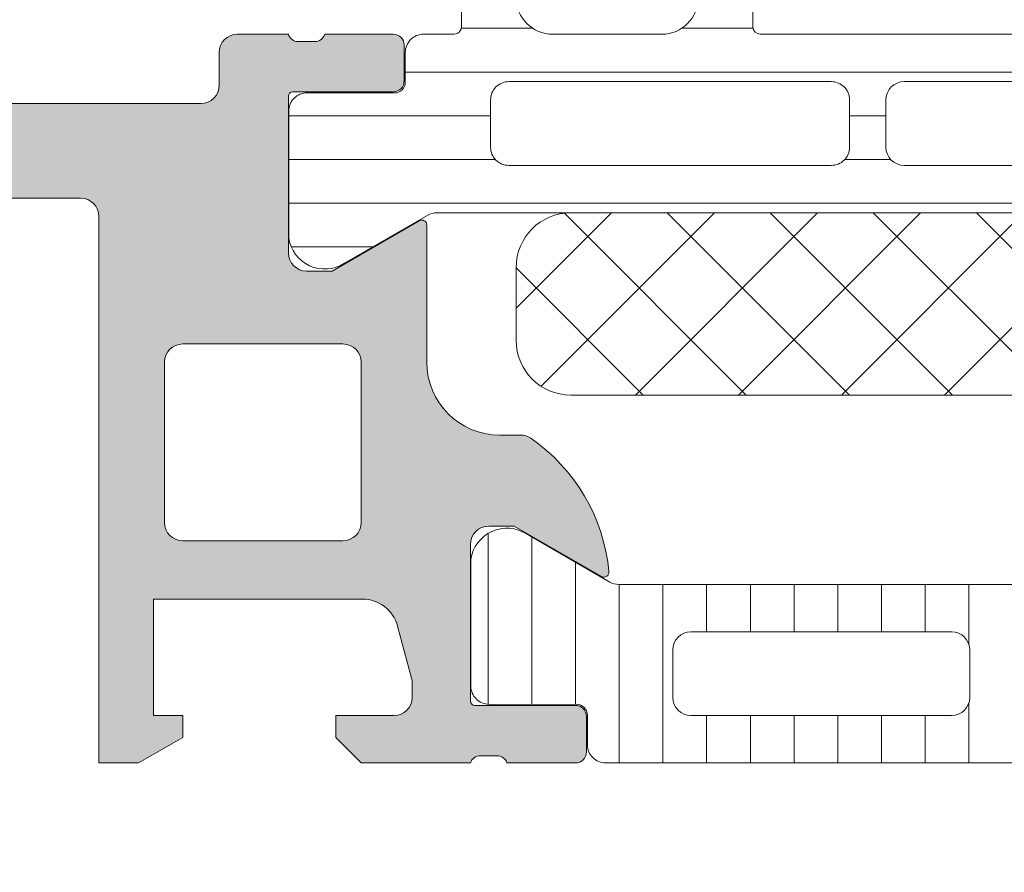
# Model space of a CAD drawing. Header units: millimetres. Extents: x 213386 to 459888, y 74252 to 208052.
# Tile 253 of 256: x 373054 to 373081, y 195645 to 195668. Entities that reach past the tile are written whole.
import ezdxf

# ---------------------------------------------------------------- set-up
doc = ezdxf.new("R2010")
doc.units = ezdxf.units.MM
doc.layers.get('Defpoints').update_dxf_attribs({"color": 255, "lineweight": 0})
doc.layers.add('FASÁDA DETAILNÍ', color=255, linetype='Continuous', lineweight=0)
doc.layers.add('NOVA', color=255, linetype='Continuous', lineweight=0)
doc.styles.add('CS-ROMANS', font='romans.shx', dxfattribs={"width": 0.75, "oblique": 5})
doc.dimstyles.new('A_KÓTA_50', dxfattribs={"dimtxt": 110, "dimasz": 2, "dimexe": 100, "dimexo": 1500, "dimgap": 40, "dimtad": 1, "dimrnd": 1, "dimdsep": 46, "dimtxsty": 'CS-ROMANS', "dimblk": 'KOT_CARA20', "dimcen": 45, "dimse1": 1, "dimse2": 1, "dimclrd": 256, "dimclre": 256, "dimclrt": 256, "dimadec": 0, "dimazin": 0, "dimtfac": 1, "dimtix": 1, "dimtmove": 2, "dimatfit": 3, "dimldrblk": 'OBLIQUE', "dimfxl": 100, "dimtolj": 1, "dimarcsym": 0})

# ---------------------------------------------------------------- blocks, each defined once
blk = doc.blocks.new('A$C29162560')
at = {"layer": 'FASÁDA DETAILNÍ'}
h = blk.add_hatch(color=256, dxfattribs=at)
edge = h.paths.add_edge_path()
edge.add_arc((-927.318014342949, -6219.500157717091), 0.5000674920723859, 90.00773245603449, 179.9922675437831, ccw=False)
edge.add_line((-927.3180818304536, -6219.000090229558), (-923.318081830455, -6219.000090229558))
edge.add_arc((-923.3181493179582, -6219.500157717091), 0.5000674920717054, 360.0077324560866, 449.99226754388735, ccw=False)
edge.add_line((-922.8180818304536, -6219.500090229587), (-922.818081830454, -6220.80013905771))
edge.add_arc((-923.3181187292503, -6220.800102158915), 0.5000369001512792, 270.0042279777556, 359.99577202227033, ccw=False)
edge.add_line((-923.3180818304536, -6221.300139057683), (-923.8180818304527, -6221.300139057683))
edge.add_line((-923.8180818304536, -6221.300139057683), (-923.8180818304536, -6220.300139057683))
edge.add_line((-923.8180818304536, -6220.300139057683), (-925.3180818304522, -6220.300139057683))
edge.add_arc((-925.3181188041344, -6221.300102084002), 0.9999630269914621, 449.9978814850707, 540.0021185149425)
edge.add_line((-926.3180818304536, -6221.300139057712), (-926.3180818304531, -6225.300139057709))
edge.add_arc((-925.3180049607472, -6225.300062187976), 1.000076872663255, 180.0044039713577, 269.9955960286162)
edge.add_line((-925.3180818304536, -6226.300139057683), (-923.8180818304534, -6226.300139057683))
edge.add_line((-923.8180818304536, -6226.300139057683), (-923.8180818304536, -6225.300139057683))
edge.add_line((-923.8180818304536, -6225.300139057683), (-923.3180818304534, -6225.300139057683))
edge.add_arc((-923.3180243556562, -6225.800081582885), 0.4999425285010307, -0.006586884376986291, 90.0065868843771, ccw=False)
edge.add_line((-922.8180818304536, -6225.800139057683), (-922.8180818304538, -6228.600126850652))
edge.add_arc((-923.3180818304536, -6228.600126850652), 0.5000000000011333, 270.0000000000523, 360.0000000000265, ccw=False)
edge.add_line((-923.3180818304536, -6229.100126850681), (-923.5180818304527, -6229.100126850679))
edge.add_arc((-923.5180818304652, -6228.600126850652), 0.5000000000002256, 179.9999999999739, 269.99999999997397, ccw=False)
edge.add_line((-924.0180818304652, -6228.600126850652), (-924.0180818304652, -6228.100126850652))
edge.add_arc((-924.5181169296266, -6228.100161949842), 0.500035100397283, 360.0040217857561, 449.9959782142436)
edge.add_line((-924.5180818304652, -6227.600126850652), (-925.3180848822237, -6227.600126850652))
edge.add_arc((-925.3180683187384, -6228.100143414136), 0.5000165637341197, 90.00189796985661, 179.9981020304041)
edge.add_line((-925.818084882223, -6228.100126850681), (-925.8180848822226, -6259.400120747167))
edge.add_line((-925.818084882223, -6259.400120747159), (-925.3856882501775, -6265.438578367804))
edge.add_arc((-924.3864685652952, -6265.400122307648), 0.9999594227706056, 182.2040028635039, 269.9999999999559)
edge.add_line((-924.3864685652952, -6266.400081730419), (-917.7180163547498, -6266.400081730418))
edge.add_arc((-917.7180163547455, -6265.900081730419), 0.5000000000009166, 270.0000000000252, 359.9999999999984)
edge.add_line((-917.2180163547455, -6265.900081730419), (-917.2180163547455, -6265.000081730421))
edge.add_arc((-916.7180163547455, -6265.000081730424), 0.5000000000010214, 90.00000000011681, 180.0000000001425, ccw=False)
edge.add_line((-916.7180163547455, -6264.500081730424), (-915.3180148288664, -6264.500081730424))
edge.add_arc((-915.0504942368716, -6264.421245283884), 0.278895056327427, 196.4198764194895, 271.1645893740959)
edge.add_line((-915.0448258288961, -6264.700082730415), (-914.5912318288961, -6264.700082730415))
edge.add_arc((-914.5855711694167, -6264.421214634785), 0.2789255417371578, 268.8371299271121, 343.5754054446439)
edge.add_line((-914.3180278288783, -6264.500081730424), (-912.4380168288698, -6264.500081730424))
edge.add_arc((-912.4380168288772, -6264.800081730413), 0.3000000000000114, 360.00000000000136, 450, ccw=False)
edge.add_line((-912.1380168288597, -6264.800081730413), (-912.1380168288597, -6265.780056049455))
edge.add_arc((-912.4380168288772, -6265.780056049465), 0.2999999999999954, 270.0000000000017, 360.00000000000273, ccw=False)
edge.add_line((-912.4380168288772, -6266.080056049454), (-915.1980148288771, -6266.080056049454))
edge.add_arc((-915.1980148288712, -6266.200056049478), 0.1200000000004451, 449.9999999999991, 540)
edge.add_line((-915.3180148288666, -6266.200056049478), (-915.3180148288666, -6270.500081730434))
edge.add_arc((-914.8180148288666, -6270.500081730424), 0.5000000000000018, 179.9999999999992, 269.9999999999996)
edge.add_line((-914.8180148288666, -6271.000081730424), (-914.118014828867, -6271.000081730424))
edge.add_line((-914.118014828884, -6271.000081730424), (-911.7251945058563, -6269.618586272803))
edge.add_arc((-911.6561346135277, -6269.73820151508), 0.1381197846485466, -1.0322764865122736e-10, 119.9999999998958, ccw=False)
edge.add_line((-911.5180148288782, -6269.73820151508), (-911.5180148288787, -6273.500081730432))
edge.add_arc((-909.5180148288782, -6273.500081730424), 1.999999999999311, 180.0000000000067, 270.0000000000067)
edge.add_line((-909.5180148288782, -6275.500081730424), (-908.9500194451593, -6275.500081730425))
edge.add_arc((-908.9500194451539, -6276.000081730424), 0.5000000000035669, 415.52092823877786, 449.99999999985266, ccw=False)
edge.add_arc((-911.4974927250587, -6279.709580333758), 4.999999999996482, 365.34922800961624, 415.5209282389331, ccw=False)
edge.add_arc((-906.656141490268, -6279.261961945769), 0.1381197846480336, 240.0000000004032, 367.70243749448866, ccw=False)
edge.add_line((-906.7252013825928, -6279.381577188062), (-909.1180217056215, -6278.000081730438))
edge.add_line((-909.1180217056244, -6278.000081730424), (-909.818021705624, -6278.000081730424))
edge.add_arc((-909.818021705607, -6278.500081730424), 0.5, 450, 540)
edge.add_line((-910.318021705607, -6278.500081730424), (-910.3180217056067, -6282.800107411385))
edge.add_arc((-910.1980217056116, -6282.8001074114), 0.1199999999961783, 180, 269.9999999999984)
edge.add_line((-910.1980217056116, -6282.920107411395), (-907.4380237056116, -6282.920107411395))
edge.add_arc((-907.4380237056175, -6283.220107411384), 0.2999999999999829, 0, 90.00000000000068, ccw=False)
edge.add_line((-907.1380237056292, -6283.220107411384), (-907.1380237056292, -6284.200081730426))
edge.add_arc((-907.4380237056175, -6284.200081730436), 0.300000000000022, 270.00000000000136, 360, ccw=False)
edge.add_line((-907.4380237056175, -6284.500081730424), (-909.318034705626, -6284.500081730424))
edge.add_arc((-909.585578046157, -6284.578948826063), 0.2789255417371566, 376.4245945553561, 451.1628700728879)
edge.add_line((-909.591238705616, -6284.300080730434), (-910.0448327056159, -6284.300080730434))
edge.add_arc((-910.050501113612, -6284.578918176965), 0.2788950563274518, 448.8354106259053, 523.5801235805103)
edge.add_line((-910.318021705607, -6284.500081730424), (-913.3180801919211, -6284.500081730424))
edge.add_line((-913.318080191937, -6284.500081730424), (-914.0181830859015, -6283.80000935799))
edge.add_line((-914.0181830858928, -6283.800009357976), (-914.0181830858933, -6283.200003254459))
edge.add_line((-914.0181830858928, -6283.20000325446), (-912.4181769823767, -6283.200003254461))
edge.add_arc((-912.4181864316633, -6282.699993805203), 0.5000094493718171, 270.0010827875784, 359.9989172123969)
edge.add_line((-911.9181769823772, -6282.700003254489), (-911.9181769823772, -6282.30457517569))
edge.add_arc((-912.4181769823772, -6282.304575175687), 0.5000000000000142, 360.0000000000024, 375.0000000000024)
edge.add_line((-911.9352140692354, -6282.175165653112), (-912.3194228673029, -6280.741278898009))
edge.add_arc((-913.2853486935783, -6281.000097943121), 1.000000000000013, 375.0000000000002, 450.0000000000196)
edge.add_line((-913.2853486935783, -6280.000097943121), (-919.0181708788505, -6280.000097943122))
edge.add_line((-919.0181708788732, -6280.000097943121), (-919.0181708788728, -6283.200003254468))
edge.add_line((-919.0181708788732, -6283.20000325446), (-918.2181830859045, -6283.20000325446))
edge.add_line((-918.2181830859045, -6283.20000325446), (-918.218183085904, -6283.800009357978))
edge.add_line((-918.2181830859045, -6283.800009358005), (-919.4306159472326, -6284.499991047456))
edge.add_line((-919.4306159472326, -6284.499991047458), (-920.5181708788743, -6284.499991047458))
edge.add_line((-920.5181708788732, -6284.499991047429), (-920.5181708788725, -6269.500081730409))
edge.add_arc((-921.0181708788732, -6269.500081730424), 0.5000000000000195, 359.9999999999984, 450.0000000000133)
edge.add_line((-921.0181708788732, -6269.000081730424), (-926.8180818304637, -6269.000081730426))
edge.add_arc((-926.8180818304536, -6268.000081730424), 1, 180, 270.00000000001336, ccw=False)
edge.add_line((-927.8180818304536, -6268.000081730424), (-927.8180818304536, -6219.500090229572))
edge = h.paths.add_edge_path(flags=16)
edge.add_line((-918.2181830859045, -6278.400097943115), (-913.8181830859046, -6278.400097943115))
edge.add_arc((-913.8181830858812, -6277.900097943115), 0.5000000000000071, 270.0000000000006, 359.9999999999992)
edge.add_line((-913.3181830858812, -6277.900097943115), (-913.318183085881, -6273.500097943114))
edge.add_arc((-913.8181830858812, -6273.500097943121), 0.4999999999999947, 359.9999999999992, 450.0000000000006)
edge.add_line((-913.8181830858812, -6273.000097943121), (-918.2181830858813, -6273.000097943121))
edge.add_arc((-918.2181830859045, -6273.500097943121), 0.5, 450, 540)
edge.add_line((-918.7181830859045, -6273.500097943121), (-918.7181830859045, -6277.90009794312))
edge.add_arc((-918.2181830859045, -6277.900097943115), 0.4999999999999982, 180, 270.0000000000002)
h = blk.add_hatch(dxfattribs=at)
h.set_pattern_fill('LINIE', color=256, scale=1.2, angle=-1.272221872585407e-14, style=0)
h.set_pattern_definition([(360, (-915.9426948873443, -6283.783052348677), (2.939128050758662e-16, 1.2), [])])
edge = h.paths.add_edge_path()
edge.add_arc((-912.4079985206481, -6265.809279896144), 0.3000000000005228, 269.9979247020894, 359.9979247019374)
edge.add_line((-912.1079985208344, -6265.80929076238), (-912.1079698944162, -6264.998959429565))
edge.add_arc((-911.6079725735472, -6264.998974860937), 0.4999973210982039, 89.99761772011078, 179.9982316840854, ccw=False)
edge.add_line((-911.6079517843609, -6264.498977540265), (-910.7668795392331, -6264.497656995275))
edge.add_arc((-910.7668795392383, -6264.297656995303), 0.1999999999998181, 269.9999999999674, 360)
edge.add_line((-910.5668795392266, -6264.297656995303), (-910.5668795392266, -6260.197656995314))
edge.add_arc((-910.0668795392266, -6260.197656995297), 0.5, 90, 180, ccw=False)
edge.add_line((-910.0668795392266, -6259.697656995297), (-909.2361303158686, -6259.697656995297))
edge.add_arc((-909.2361303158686, -6260.697656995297), 1, 15.000000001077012, 89.99999999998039, ccw=False)
edge.add_line((-908.270204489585, -6260.438837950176), (-908.0668795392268, -6261.197656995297))
edge.add_line((-908.0668795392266, -6261.197656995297), (-909.0668795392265, -6261.197656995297))
edge.add_line((-909.0668795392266, -6261.197656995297), (-909.0668795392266, -6263.497656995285))
edge.add_arc((-908.0627530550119, -6263.495947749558), 1.004127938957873, 180.0975300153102, 269.7659122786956)
edge.add_line((-908.066855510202, -6264.500067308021), (-905.0669771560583, -6264.500067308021))
edge.add_arc((-905.0710055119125, -6263.495947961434), 1.004127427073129, 270.2298596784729, 359.9024820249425)
edge.add_line((-904.0668795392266, -6263.497656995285), (-904.0668795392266, -6261.197656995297))
edge.add_line((-904.0668795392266, -6261.197656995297), (-905.0668795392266, -6261.197656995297))
edge.add_line((-905.0668795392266, -6261.197656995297), (-904.8635545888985, -6260.438837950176))
edge.add_arc((-903.8976287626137, -6260.697656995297), 0.999999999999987, 90, 164.9999999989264, ccw=False)
edge.add_line((-903.8976287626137, -6259.697656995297), (-903.0668795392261, -6259.697656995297))
edge.add_arc((-903.0668795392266, -6260.197656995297), 0.5, 0, 90, ccw=False)
edge.add_line((-902.5668795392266, -6260.197656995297), (-902.5668795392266, -6264.297656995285))
edge.add_arc((-902.3627064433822, -6264.295928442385), 0.2041804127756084, 180.4850610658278, 268.8441310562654)
edge.add_line((-902.3668252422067, -6264.500067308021), (-876.5254584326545, -6264.50009022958))
edge.add_arc((-876.5254738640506, -6265.000087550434), 0.4999973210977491, -0.002382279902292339, 89.9982316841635, ccw=False)
edge.add_line((-876.0254765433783, -6265.000108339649), (-876.0255051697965, -6265.810439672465))
edge.add_arc((-875.7255051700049, -6265.810450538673), 0.2999999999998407, 179.9979247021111, 269.9979247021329)
edge.add_line((-875.7255160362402, -6266.110450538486), (-873.3255176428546, -6266.110205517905))
edge.add_arc((-873.3255331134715, -6266.610201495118), 0.4999959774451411, -0.002377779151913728, 89.99822718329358, ccw=False)
edge.add_line((-872.8255371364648, -6266.610222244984), (-872.8256637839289, -6270.08676374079))
edge.add_arc((-873.8154767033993, -6269.944417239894), 0.9999960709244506, 237.270908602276, 351.8163166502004, ccw=False)
edge.add_line((-874.3561420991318, -6270.785650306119), (-876.6397511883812, -6269.467097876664))
edge.add_arc((-876.8897668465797, -6269.900101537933), 0.4999999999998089, 59.99792810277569, 89.9978647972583)
edge.add_line((-876.8897482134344, -6269.400101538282), (-911.2440169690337, -6269.39901522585))
edge.add_arc((-911.2440345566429, -6269.899015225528), 0.5000000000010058, 89.99798460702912, 119.9979213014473)
edge.add_line((-911.4940188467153, -6269.465993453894), (-913.7777234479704, -6270.784380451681))
edge.add_arc((-914.3183279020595, -6269.943108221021), 0.9999960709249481, 188.1795327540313, 302.7249408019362, ccw=False)
edge.add_line((-915.3081511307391, -6270.085383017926), (-915.3080244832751, -6266.60884152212))
edge.add_arc((-914.808028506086, -6266.608856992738), 0.4999959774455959, 89.9976222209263, 179.9982271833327, ccw=False)
edge.add_line((-914.808007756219, -6266.108861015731), (-912.4080093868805, -6266.109279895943))
edge = h.paths.add_edge_path(flags=16)
edge.add_line((-888.2168857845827, -6266.299555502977), (-888.2168857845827, -6267.59954960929))
edge.add_arc((-887.7168894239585, -6267.599553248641), 0.4999963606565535, 179.9995829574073, 270.0004170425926)
edge.add_line((-887.7168857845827, -6268.099549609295), (-878.8668918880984, -6268.099549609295))
edge.add_arc((-878.86688824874, -6267.599553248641), 0.4999963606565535, 269.9995829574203, 360.0004170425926)
edge.add_line((-878.3668918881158, -6267.599549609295), (-878.3668918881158, -6266.299555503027))
edge.add_arc((-878.8668918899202, -6266.299538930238), 0.5000000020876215, 359.9981008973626, 449.9999997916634)
edge.add_line((-878.8668918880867, -6265.799538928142), (-887.7168857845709, -6265.799538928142))
edge.add_arc((-887.71688578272, -6266.299538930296), 0.5000000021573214, 90.00000021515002, 180.0018990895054)
edge = h.paths.add_edge_path(flags=16)
edge.add_arc((-898.4168918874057, -6266.299538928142), 0.5, 89.99999999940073, 180)
edge.add_line((-898.9168918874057, -6266.299538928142), (-898.9168918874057, -6267.599549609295))
edge.add_arc((-898.4168918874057, -6267.599549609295), 0.5, 180, 270.0000000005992)
edge.add_line((-898.4168918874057, -6268.099549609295), (-889.71688578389, -6268.099549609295))
edge.add_arc((-889.7168857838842, -6267.599549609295), 0.5, 270.0000000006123, 359.9999999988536)
edge.add_line((-889.2168857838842, -6267.599549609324), (-889.2168857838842, -6266.299538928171))
edge.add_arc((-889.7168857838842, -6266.299538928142), 0.4999999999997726, 359.9999999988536, 449.9999999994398)
edge.add_line((-889.7168857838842, -6265.799538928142), (-898.4168918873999, -6265.799538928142))
edge = h.paths.add_edge_path(flags=16)
edge.add_arc((-900.416888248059, -6267.59955324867), 0.4999963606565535, 269.9995829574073, 360.0004170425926)
edge.add_line((-899.9168918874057, -6267.599549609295), (-899.9168918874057, -6266.299555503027))
edge.add_arc((-900.4168918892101, -6266.299538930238), 0.5000000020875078, 359.9981008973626, 449.9999997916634)
edge.add_line((-900.4168918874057, -6265.799538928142), (-909.266901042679, -6265.799538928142))
edge.add_arc((-909.2669010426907, -6266.299523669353), 0.4999847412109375, 89.99999999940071, 180)
edge.add_line((-909.7668857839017, -6266.299523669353), (-909.7668857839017, -6267.599534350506))
edge.add_arc((-909.2668705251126, -6267.599534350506), 0.5000152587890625, 180, 270.0000000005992)
edge.add_line((-909.2668705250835, -6268.099549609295), (-900.4168918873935, -6268.099549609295))
h = blk.add_hatch(dxfattribs=at)
h.set_pattern_fill('NETZ', color=256, scale=2, angle=45, style=0)
h.set_pattern_definition([(45, (0, 0), (-1.414213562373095, 1.414213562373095), []), (135, (0, 0), (-1.414213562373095, -1.414213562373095), [])])
h.paths.add_polyline_path([(-907.5670052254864, -6274.400825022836, -0.4142135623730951), (-909.0670052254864, -6272.900825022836), (-909.0670052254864, -6270.900825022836, -0.4142135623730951), (-907.5670052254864, -6269.400825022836), (-880.5670052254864, -6269.400825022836, -0.4142135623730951), (-879.0670052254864, -6270.900825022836), (-879.0670052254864, -6272.900825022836, -0.4142135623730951), (-880.5670052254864, -6274.400825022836)])
h = blk.add_hatch(dxfattribs=at)
h.set_pattern_fill('_USER', color=256, scale=1.2, angle=90, style=0, pattern_type=0)
h.set_pattern_definition([(90, (0, 0), (-1.2, 7.347638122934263e-17), [])])
edge = h.paths.add_edge_path()
edge.add_line((-906.4939719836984, -6279.533078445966), (-908.7776288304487, -6278.214608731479))
edge.add_arc((-909.3182637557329, -6279.055861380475), 0.9999960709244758, 417.2729839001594, 531.8183919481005)
edge.add_line((-910.3080818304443, -6278.913550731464), (-910.3080818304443, -6282.390092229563))
edge.add_arc((-909.8080858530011, -6282.390094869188), 0.4999959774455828, 179.9996975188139, 270.0003024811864)
edge.add_line((-909.8080832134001, -6282.890090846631), (-907.4080848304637, -6282.889758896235))
edge.add_arc((-907.4080848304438, -6283.189758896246), 0.3000000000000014, 360, 449.9999999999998, ccw=False)
edge.add_line((-907.1080848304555, -6283.189758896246), (-907.1080848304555, -6284.000090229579))
edge.add_arc((-906.6080875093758, -6284.000092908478), 0.4999973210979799, 179.999693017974, 270.0003069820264)
edge.add_line((-906.6080848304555, -6284.500090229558), (-876.5256105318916, -6284.500090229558))
edge.add_arc((-876.5256078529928, -6284.000092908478), 0.4999973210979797, 269.9996930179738, 360.0003069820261)
edge.add_line((-876.025610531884, -6284.000090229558), (-876.025610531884, -6283.189758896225))
edge.add_arc((-875.7256105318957, -6283.189758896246), 0.3000000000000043, 90, 180, ccw=False)
edge.add_line((-875.7256105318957, -6282.889758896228), (-873.3256121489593, -6282.890090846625))
edge.add_arc((-873.3256095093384, -6282.390094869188), 0.4999959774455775, 269.9996975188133, 360.0003024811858)
edge.add_line((-872.8256135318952, -6282.390092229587), (-872.8256135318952, -6278.913550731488))
edge.add_arc((-873.8154316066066, -6279.055861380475), 0.9999960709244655, 368.1816080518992, 482.7270160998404)
edge.add_line((-874.3560665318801, -6278.214608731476), (-876.6397233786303, -6279.533078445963))
edge.add_arc((-876.8897233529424, -6279.100065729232), 0.5000000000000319, 270.00005990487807, 299.9999965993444, ccw=False)
edge.add_line((-876.8897228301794, -6279.600065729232), (-906.2439725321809, -6279.600065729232))
edge.add_arc((-906.2439720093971, -6279.100065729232), 0.5000000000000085, 240.0000034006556, 269.9999400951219, ccw=False)
edge = h.paths.add_edge_path(flags=16)
edge.add_line((-885.9172548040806, -6280.900076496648), (-878.7672303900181, -6280.900091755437))
edge.add_arc((-878.7672739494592, -6281.400135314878), 0.5000435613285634, 360.0049911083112, 449.9950088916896, ccw=False)
edge.add_line((-878.2672303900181, -6281.400091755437), (-878.2672303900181, -6282.70010052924))
edge.add_arc((-878.7672427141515, -6282.700072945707), 0.5000123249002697, 270.00141220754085, 359.9968392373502, ccw=False)
edge.add_line((-878.7672303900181, -6283.200085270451), (-885.9172548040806, -6283.200085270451))
edge.add_arc((-885.9172112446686, -6282.700041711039), 0.5000435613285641, 180.0049911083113, 269.9950088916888, ccw=False)
edge.add_line((-886.4172548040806, -6282.700085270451), (-886.4172548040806, -6281.400076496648))
edge.add_arc((-885.9172112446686, -6281.400120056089), 0.5000435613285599, 90.00499110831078, 179.9950088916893, ccw=False)
edge = h.paths.add_edge_path(flags=16)
edge.add_line((-904.2672543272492, -6280.900076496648), (-897.1172284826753, -6280.900076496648))
edge.add_arc((-897.1172720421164, -6281.400120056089), 0.5000435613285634, 360.0049911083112, 449.9950088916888, ccw=False)
edge.add_line((-896.6172284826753, -6281.400076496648), (-896.6172284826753, -6282.700085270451))
edge.add_arc((-897.1172720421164, -6282.700041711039), 0.5000435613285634, 270.0049911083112, 359.9950088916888, ccw=False)
edge.add_line((-897.1172284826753, -6283.200085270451), (-904.2672543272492, -6283.200085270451))
edge.add_arc((-904.2672107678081, -6282.700041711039), 0.5000435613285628, 180.0049911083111, 269.99500889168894, ccw=False)
edge.add_line((-904.7672543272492, -6282.700085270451), (-904.7672543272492, -6281.400076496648))
edge.add_arc((-904.2672107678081, -6281.400120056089), 0.5000435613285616, 90.004991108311, 179.995008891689, ccw=False)
edge = h.paths.add_edge_path(flags=16)
edge.add_line((-895.1172284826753, -6280.900076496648), (-887.9172548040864, -6280.900076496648))
edge.add_arc((-887.9172040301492, -6281.400025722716), 0.4999492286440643, -0.005818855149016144, 90.00581885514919, ccw=False)
edge.add_line((-887.4172548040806, -6281.400076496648), (-887.4172548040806, -6282.700085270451))
edge.add_arc((-887.9172040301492, -6282.700136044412), 0.4999492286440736, 269.9941811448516, 360.00581885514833, ccw=False)
edge.add_line((-887.9172548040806, -6283.200085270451), (-895.1172284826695, -6283.200085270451))
edge.add_arc((-895.1172792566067, -6282.700136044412), 0.4999492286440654, 179.9941811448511, 270.005818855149, ccw=False)
edge.add_line((-895.6172284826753, -6282.700085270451), (-895.6172284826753, -6281.400076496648))
edge.add_arc((-895.1172792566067, -6281.400025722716), 0.4999492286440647, 89.99418114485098, 180.005818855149, ccw=False)
for p, q in [((-916.7180163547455, -6264.500081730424), (-915.3180148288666, -6264.500081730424)), ((-915.0448258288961, -6264.700082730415), (-914.5912318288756, -6264.700082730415)), ((-914.3180278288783, -6264.500081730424), (-912.4380168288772, -6264.500081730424)), ((-912.1380168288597, -6264.800081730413), (-912.1380168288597, -6265.780056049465)), ((-917.2180163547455, -6265.900081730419), (-917.2180163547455, -6265.000081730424)), ((-915.3180148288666, -6266.200056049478), (-915.3180148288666, -6270.500081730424)), ((-912.4380168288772, -6266.080056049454), (-915.1980148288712, -6266.080056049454)), ((-924.3864685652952, -6266.400081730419), (-917.7180163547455, -6266.400081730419)), ((-921.0181708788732, -6269.000081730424), (-926.8180818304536, -6269.000081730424)), ((-920.5181708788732, -6284.499991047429), (-920.5181708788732, -6269.500081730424)), ((-914.118014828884, -6271.000081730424), (-911.7251945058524, -6269.618586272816)), ((-911.5180148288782, -6269.73820151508), (-911.5180148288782, -6273.500081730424)), ((-914.8180148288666, -6271.000081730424), (-914.118014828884, -6271.000081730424)), ((-913.8181830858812, -6273.000097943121), (-918.2181830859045, -6273.000097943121)), ((-918.7181830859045, -6273.500097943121), (-918.7181830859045, -6277.900097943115)), ((-913.3181830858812, -6277.900097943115), (-913.3181830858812, -6273.500097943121)), ((-909.5180148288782, -6275.500081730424), (-908.9500194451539, -6275.500081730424)), ((-909.1180217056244, -6278.000081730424), (-909.818021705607, -6278.000081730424)), ((-906.7252013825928, -6279.381577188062), (-909.1180217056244, -6278.000081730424)), ((-906.4939719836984, -6279.533078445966), (-908.7776288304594, -6278.214608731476)), ((-918.2181830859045, -6278.400097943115), (-913.8181830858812, -6278.400097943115)), ((-910.318021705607, -6278.500081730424), (-910.318021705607, -6282.8001074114)), ((-910.3080818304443, -6278.913550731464), (-910.3080818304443, -6282.390092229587)), ((-876.8897228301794, -6279.600065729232), (-906.2439725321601, -6279.600065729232)), ((-913.2853486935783, -6280.000097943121), (-919.0181708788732, -6280.000097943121)), ((-919.0181708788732, -6280.000097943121), (-919.0181708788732, -6283.20000325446)), ((-911.9352140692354, -6282.175165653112), (-912.3194228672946, -6280.741278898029)), ((-904.2672543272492, -6280.900076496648), (-897.1172284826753, -6280.900076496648)), ((-904.7672543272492, -6282.700085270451), (-904.7672543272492, -6281.400076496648)), ((-896.6172284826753, -6281.400076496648), (-896.6172284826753, -6282.700085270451)), ((-911.9181769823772, -6282.700003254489), (-911.9181769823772, -6282.304575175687)), ((-910.1980217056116, -6282.920107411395), (-907.4380237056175, -6282.920107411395)), ((-909.8080832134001, -6282.890090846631), (-907.4080848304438, -6282.889758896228)), ((-919.0181708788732, -6283.20000325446), (-918.2181830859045, -6283.20000325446)), ((-918.2181830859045, -6283.20000325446), (-918.2181830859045, -6283.800009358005)), ((-914.0181830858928, -6283.800009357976), (-914.0181830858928, -6283.20000325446)), ((-914.0181830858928, -6283.20000325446), (-912.4181769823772, -6283.200003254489)), ((-907.1380237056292, -6283.220107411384), (-907.1380237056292, -6284.200081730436)), ((-907.1080848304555, -6283.189758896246), (-907.1080848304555, -6284.000090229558)), ((-897.1172284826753, -6283.200085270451), (-904.2672543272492, -6283.200085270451)), ((-918.2181830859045, -6283.800009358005), (-919.4306159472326, -6284.499991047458)), ((-913.318080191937, -6284.500081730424), (-914.0181830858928, -6283.800009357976)), ((-909.591238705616, -6284.300080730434), (-910.0448327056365, -6284.300080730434)), ((-919.4306159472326, -6284.499991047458), (-920.5181708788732, -6284.499991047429)), ((-910.318021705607, -6284.500081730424), (-913.318080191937, -6284.500081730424)), ((-907.4380237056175, -6284.500081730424), (-909.3180347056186, -6284.500081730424)), ((-906.6080848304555, -6284.500090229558), (-876.525610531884, -6284.500090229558))]:
    blk.add_line(p, q, dxfattribs=at)
for points in [[(-909.0668795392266, -6263.497656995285, 0.4125193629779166), (-908.066855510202, -6264.500067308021), (-905.0669771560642, -6264.500067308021, 0.4125410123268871), (-904.0668795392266, -6263.497656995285)], [(-902.5668795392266, -6260.197656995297), (-902.5668795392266, -6264.297656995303, 0.4058498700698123), (-902.3668252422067, -6264.500067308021), (-876.5254584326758, -6264.500090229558, -0.4142167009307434)], [(-876.8897482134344, -6269.400101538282), (-911.2440169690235, -6269.399015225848, 0.1316522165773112), (-911.4940188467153, -6269.465993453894), (-913.7777234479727, -6270.784380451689, -0.5460410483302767), (-915.3081511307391, -6270.085383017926), (-915.3080244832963, -6266.608841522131, -0.4142166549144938), (-914.808007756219, -6266.108861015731), (-912.4080093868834, -6266.109279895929, 0.4142135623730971), (-912.1079985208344, -6265.80929076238), (-912.1079698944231, -6264.998959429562, -0.4142167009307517), (-911.6079517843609, -6264.498977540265), (-910.7668795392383, -6264.497656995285, 0.414213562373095), (-910.5668795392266, -6264.297656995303), (-910.5668795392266, -6260.197656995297, -0.414213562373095)]]:
    blk.add_lwpolyline(points, format="xyb", dxfattribs=at)
for points in [[(-900.4168918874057, -6268.099549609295, 0.4142178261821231), (-899.9168918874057, -6267.599549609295), (-899.9168918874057, -6266.299555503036, 0.4142232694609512), (-900.4168918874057, -6265.799538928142), (-909.2669010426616, -6265.799538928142, 0.4142135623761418), (-909.7668857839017, -6266.299523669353), (-909.7668857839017, -6267.599534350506, 0.4142135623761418), (-909.2668705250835, -6268.099549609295)], [(-898.4168918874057, -6265.799538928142, 0.4142135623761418), (-898.9168918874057, -6266.299538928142), (-898.9168918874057, -6267.599549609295, 0.4142135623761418), (-898.4168918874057, -6268.099549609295), (-889.7168857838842, -6268.099549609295, 0.4142135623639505), (-889.2168857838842, -6267.599549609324), (-889.2168857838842, -6266.299538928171, 0.414213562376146), (-889.7168857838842, -6265.799538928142)], [(-880.5670052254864, -6269.400825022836), (-907.5670052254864, -6269.400825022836, 0.414213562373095), (-909.0670052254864, -6270.900825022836), (-909.0670052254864, -6272.900825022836, 0.414213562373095), (-907.5670052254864, -6274.400825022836), (-880.5670052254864, -6274.400825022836, 0.414213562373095), (-879.0670052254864, -6272.900825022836), (-879.0670052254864, -6270.900825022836, 0.414213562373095)]]:
    blk.add_lwpolyline(points, format="xyb", close=True, dxfattribs=at)
for centre, radius, start, end in [((-916.7180163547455, -6265.000081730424), 0.5000000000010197, 90, 180), ((-915.0504942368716, -6264.421245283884), 0.2788950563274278, 196.4198764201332, 271.1645893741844), ((-914.5855711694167, -6264.421214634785), 0.2789255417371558, 268.8371299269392, 343.5754054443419), ((-912.4380168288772, -6264.800081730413), 0.3000000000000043, 0, 90), ((-912.4380168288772, -6265.780056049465), 0.2999999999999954, 270, 0), ((-917.7180163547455, -6265.900081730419), 0.5000000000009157, 270, 0), ((-915.1980148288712, -6266.200056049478), 0.1200000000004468, 90, 180), ((-921.0181708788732, -6269.500081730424), 0.5000000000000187, 0, 90), ((-911.6561346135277, -6269.73820151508), 0.1381197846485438, 0, 120.0000000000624), ((-914.8180148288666, -6270.500081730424), 0.5000000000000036, 180, 270), ((-918.2181830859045, -6273.500097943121), 0.4999999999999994, 90, 180), ((-913.8181830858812, -6273.500097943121), 0.4999999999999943, 0, 90), ((-909.5180148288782, -6273.500081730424), 1.999999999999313, 180, 270), ((-908.9500194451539, -6276.000081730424), 0.5000000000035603, 55.5209282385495, 90), ((-911.4974927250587, -6279.709580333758), 4.999999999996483, 5.349228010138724, 55.5209282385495), ((-918.2181830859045, -6277.900097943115), 0.4999999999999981, 180, 270), ((-913.8181830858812, -6277.900097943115), 0.5000000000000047, 270, 0), ((-909.818021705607, -6278.500081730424), 0.5, 90, 180), ((-909.3182637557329, -6279.055861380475), 0.9999960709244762, 57.27298390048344, 171.818391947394), ((-906.656141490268, -6279.261961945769), 0.1381197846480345, 239.9999999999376, 7.702437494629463), ((-906.2439720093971, -6279.100065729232), 0.5000000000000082, 240.0000034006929, 269.9999400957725), ((-913.2853486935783, -6281.000097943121), 1.000000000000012, 14.99999999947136, 90), ((-904.2672107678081, -6281.400120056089), 0.5000435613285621, 90.00499110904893, 179.9950088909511), ((-897.1172720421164, -6281.400120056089), 0.5000435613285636, 0.004991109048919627, 89.99500889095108), ((-912.4181769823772, -6282.304575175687), 0.5000000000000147, 0, 14.99999999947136), ((-909.8080858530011, -6282.390094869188), 0.4999959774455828, 179.9996975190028, 270.0003024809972), ((-912.4181864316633, -6282.699993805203), 0.5000094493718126, 270.0010827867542, 359.9989172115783), ((-910.1980217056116, -6282.8001074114), 0.1199999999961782, 180, 270), ((-904.2672107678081, -6282.700041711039), 0.5000435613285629, 180.0049911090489, 269.9950088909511), ((-897.1172720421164, -6282.700041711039), 0.5000435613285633, 270.0049911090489, 359.9950088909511), ((-907.4380237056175, -6283.220107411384), 0.2999999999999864, 0, 90), ((-907.4080848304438, -6283.189758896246), 0.3000000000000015, 0, 90), ((-906.6080875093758, -6284.000092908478), 0.4999973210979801, 179.9996930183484, 270.0003069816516), ((-910.050501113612, -6284.578918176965), 0.2788950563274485, 88.83541062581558, 163.5801235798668), ((-909.585578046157, -6284.578948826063), 0.2789255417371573, 16.42459455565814, 91.16287007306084), ((-907.4380237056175, -6284.200081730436), 0.3000000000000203, 270, 0)]:
    blk.add_arc(centre, radius, start, end, dxfattribs=at)
blk = doc.blocks.new('KOT_CARA20')
for p, q in [((0, 20), (0, -20)), ((0, 1.77635683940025e-15), (14.14213562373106, 14.14213562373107)), ((0, 1.77635683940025e-15), (-14.14213562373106, -14.14213562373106))]:
    blk.add_line(p, q)
blk = doc.blocks.new('*D3950')
at = {"lineweight": -2, "transparency": 16777216}
blk.add_line((373745.5484535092, 181384.1544280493), (373745.5484535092, 202680.1544280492), dxfattribs=at)
at = {"layer": 'Defpoints', "color": 0, "transparency": 16777216}
for p in [(373428.8610481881, 202682.1544280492), (373745.5484535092, 202682.1544280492), (373010.8245114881, 181382.1544280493)]:
    blk.add_point(p, dxfattribs=at)
at = {"lineweight": -2, "transparency": 16777216, "xscale": 2, "yscale": 2, "zscale": 2}
for p, rotation in [((373745.5484535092, 202682.1544280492), 90), ((373745.5484535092, 181382.1544280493), 270)]:
    blk.add_blockref('KOT_CARA20', p, dxfattribs=dict(at, rotation=rotation))
at = {"transparency": 16777216, "insert": (373643.048453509, 192725.8304927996), "char_height": 110, "attachment_point": 5, "rotation": 90, "style": 'CS-ROMANS'}
blk.add_mtext('\\A1;21300', dxfattribs=at)
blk = doc.blocks.new('_OBLIQUE')
at = {"color": 0, "linetype": 'ByBlock', "ltscale": 15}
blk.add_line((-0.5, -0.5), (0.5, 0.5), dxfattribs=at)

msp = doc.modelspace()

# ---------------------------------------------------------------- block references
at = {"layer": 'NOVA'}
msp.add_blockref('A$C29162560', (373976.6382373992, 201932.1544280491), dxfattribs=at)

# ---------------------------------------------------------------- dimensions: what is measured, and where the dimension line sits
dim = msp.add_linear_dim(base=(373745.5484535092, 202682.1544280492), p1=(373010.824511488, 181382.1544280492), p2=(373428.8610481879, 202682.1544280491), angle=90, dimstyle='A_KÓTA_50')
dim.commit()
dim.dimension.update_dxf_attribs({"geometry": '*D3950', "text_midpoint": (373643.048453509, 192725.8304927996), "dimtype": 160})

doc.saveas('drawing.dxf')
